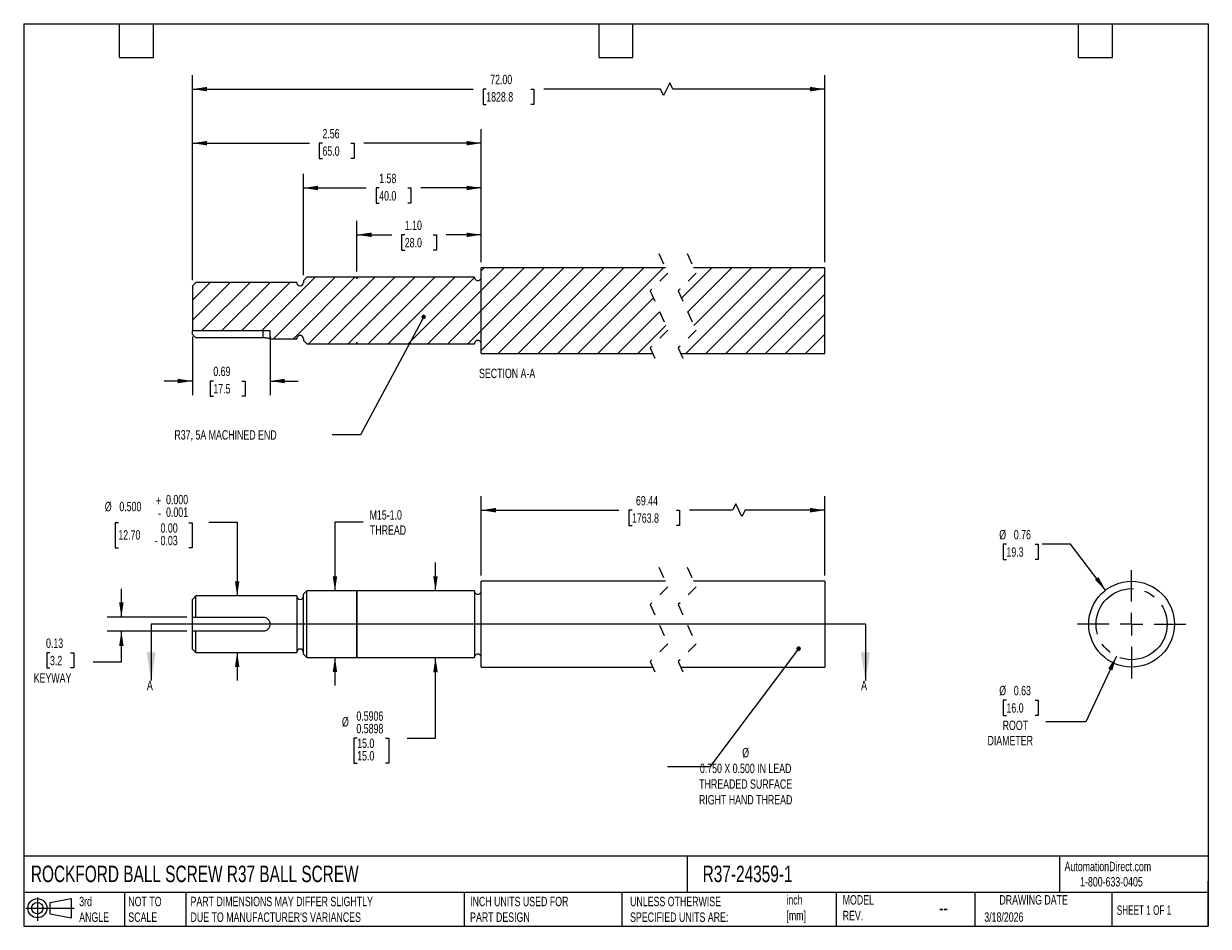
# Model space of a CAD drawing. Header units: inches. Extents: x 0.2 to 10.8, y 0.2 to 8.2.
import ezdxf

# ---------------------------------------------------------------- set-up
doc = ezdxf.new("R2010")
doc.units = ezdxf.units.IN
doc.header["$MEASUREMENT"] = 0
for name, pattern in [('SLD-Center', [0.75, 0.6, -0.05, 0.05, -0.05]), ('SLD-Dashed', [0.075, 0.05, -0.025]), ('SLD-Solid', [0])]:
    doc.linetypes.add(name, pattern=pattern)
for name, color, linetype in [('CENTER', 40, 'SLD-Center'), ('HATCH', 6, 'SLD-Solid'), ('SLD-DEFPOINTS', 7, 'Continuous')]:
    doc.layers.add(name, color=color, linetype=linetype)
doc.layers.add('DIMENSIONS', color=140, linetype='SLD-Solid', lineweight=25)
doc.layers.add('TEXT', color=140, linetype='SLD-Solid', lineweight=25)
doc.styles.add('SLDTEXTSTYLE0', font='TXT', dxfattribs={"width": 0.7})
doc.styles.add('SLDTEXTSTYLE1', font='TXT', dxfattribs={"width": 0.65})
doc.dimstyles.new('SLDDIMSTYLE0', dxfattribs={"dimtxt": 0.084961, "dimasz": 0.13, "dimexe": 0, "dimexo": 0.0625, "dimgap": 0.02124, "dimtad": 0, "dimtih": 1, "dimtoh": 1, "dimrnd": 1e-09, "dimdsep": 46, "dimtxsty": 'SLDTEXTSTYLE0', "dimsah": 1, "dimcen": 0.09, "dimadec": 0, "dimazin": 2, "dimtfac": 1, "dimtmove": 0, "dimatfit": 0, "dimfxl": 0, "dimfrac": 2, "dimtolj": 1, "dimtzin": 12, "dimarcsym": 0})
doc.dimstyles.new('SLDDIMSTYLE1', dxfattribs={"dimtxt": 0.084961, "dimasz": 0.13, "dimexe": 0, "dimexo": 0.0625, "dimgap": 0.02124, "dimtad": 0, "dimtih": 1, "dimtoh": 1, "dimdec": 3, "dimrnd": 1e-09, "dimzin": 0, "dimdsep": 46, "dimtxsty": 'SLDTEXTSTYLE0', "dimsah": 1, "dimcen": 0.09, "dimadec": 0, "dimazin": 0, "dimtol": 1, "dimtm": 0.001, "dimtfac": 1, "dimtdec": 3, "dimtmove": 0, "dimatfit": 0, "dimfxl": 0, "dimfrac": 2, "dimtolj": 1, "dimtzin": 0, "dimarcsym": 0})
doc.dimstyles.new('SLDDIMSTYLE2', dxfattribs={"dimtxt": 0.084961, "dimasz": 0.13, "dimexe": 0, "dimexo": 0.0625, "dimgap": 0.02124, "dimtad": 0, "dimtih": 1, "dimtoh": 1, "dimrnd": 1e-09, "dimzin": 12, "dimdsep": 46, "dimtxsty": 'SLDTEXTSTYLE0', "dimsah": 1, "dimcen": 0.09, "dimadec": 0, "dimazin": 3, "dimtfac": 1, "dimtmove": 0, "dimatfit": 0, "dimfxl": 0, "dimfrac": 2, "dimtolj": 1, "dimtzin": 12, "dimarcsym": 0})
doc.dimstyles.new('SLDDIMSTYLE3', dxfattribs={"dimtxt": 0.084961, "dimasz": 0.13, "dimexe": 0, "dimexo": 0.0625, "dimgap": 0.02124, "dimtad": 0, "dimtih": 1, "dimtoh": 1, "dimdec": 4, "dimrnd": 1e-09, "dimdsep": 46, "dimtxsty": 'SLDTEXTSTYLE0', "dimsah": 1, "dimcen": 0.09, "dimadec": 0, "dimazin": 2, "dimlim": 1, "dimtp": -0.0002, "dimtm": 0.001, "dimtfac": 1, "dimtdec": 4, "dimtmove": 0, "dimatfit": 0, "dimfxl": 0, "dimfrac": 2, "dimtolj": 1, "dimtzin": 4, "dimarcsym": 0})
doc.dimstyles.new('SLDDIMSTYLE4', dxfattribs={"dimtxt": 0.084961, "dimasz": 0.13, "dimexe": 0, "dimexo": 0.0625, "dimgap": 0.02124, "dimtad": 0, "dimtih": 1, "dimtoh": 1, "dimrnd": 1e-09, "dimzin": 12, "dimdsep": 46, "dimtxsty": 'SLDTEXTSTYLE0', "dimsah": 1, "dimcen": 0.09, "dimadec": 0, "dimazin": 3, "dimtfac": 1, "dimtofl": 0, "dimtmove": 0, "dimatfit": 3, "dimfxl": 0, "dimfrac": 2, "dimtolj": 1, "dimtzin": 12, "dimarcsym": 0})
doc.dimstyles.new('SLDDIMSTYLE5', dxfattribs={"dimtxt": 0.18, "dimasz": 0.04, "dimexe": 0, "dimexo": 0.0625, "dimgap": 0, "dimtad": 0, "dimtih": 1, "dimtoh": 1, "dimdec": 0, "dimrnd": 1e-09, "dimzin": 0, "dimdsep": 46, "dimtxsty": 'Standard', "dimblk1": 'DOT', "dimblk2": 'DOT', "dimsah": 1, "dimcen": 0.09, "dimadec": 0, "dimazin": 0, "dimtfac": 0.04, "dimtdec": 0, "dimtofl": 0, "dimtmove": 0, "dimatfit": 3, "dimldrblk": 'DOT', "dimfxl": 0, "dimfrac": 2, "dimtolj": 1, "dimtzin": 0, "dimarcsym": 0})
doc.dimstyles.new('SLDDIMSTYLE6', dxfattribs={"dimtxt": 0.084961, "dimasz": 0.13, "dimexe": 0, "dimexo": 0.0625, "dimgap": 0.02124, "dimtad": 0, "dimtih": 1, "dimtoh": 1, "dimrnd": 1e-09, "dimdsep": 46, "dimtxsty": 'SLDTEXTSTYLE0', "dimsah": 1, "dimcen": 0, "dimadec": 0, "dimazin": 2, "dimtfac": 1, "dimtofl": 0, "dimtmove": 0, "dimatfit": 3, "dimfxl": 0, "dimfrac": 2, "dimtolj": 1, "dimtzin": 12, "dimarcsym": 0})
doc.dimstyles.new('SLDDIMSTYLE7', dxfattribs={"dimtxt": 0.084961, "dimasz": 0.13, "dimexe": 0, "dimexo": 0.0625, "dimgap": 0.02124, "dimtad": 0, "dimtih": 1, "dimtoh": 1, "dimrnd": 1e-09, "dimdsep": 46, "dimtxsty": 'SLDTEXTSTYLE0', "dimsah": 1, "dimcen": 0, "dimadec": 0, "dimazin": 2, "dimtfac": 1, "dimtofl": 0, "dimtmove": 0, "dimatfit": 3, "dimfxl": 0, "dimfrac": 2, "dimtolj": 1, "dimtzin": 12, "dimarcsym": 0})
doc.dimstyles.new('SLDDIMSTYLE8', dxfattribs={"dimtxt": 0.084961, "dimasz": 0.13, "dimexe": 0, "dimexo": 0.0625, "dimgap": 0.02124, "dimtad": 0, "dimtih": 1, "dimtoh": 1, "dimrnd": 1e-09, "dimzin": 4, "dimdsep": 46, "dimtxsty": 'SLDTEXTSTYLE0', "dimsah": 1, "dimcen": 0.09, "dimadec": 0, "dimazin": 1, "dimtfac": 1, "dimtofl": 0, "dimtmove": 0, "dimatfit": 3, "dimfxl": 0, "dimfrac": 2, "dimtolj": 1, "dimtzin": 12, "dimarcsym": 0})

# ---------------------------------------------------------------- blocks, each defined once
blk = doc.blocks.new('Block11')
at = {"color": 7, "linetype": 'SLD-Solid', "lineweight": 18}
for p, q in [((0, 0.113), (0.428, 0.113)), ((0.102, 0.209), (0.102, 0)), ((0.216, 0.164), (0.401, 0.198)), ((0.216, 0.063), (0.216, 0.164)), ((0.401, 0.198), (0.401, 0.029)), ((0.216, 0.063), (0.401, 0.029))]:
    blk.add_line(p, q, dxfattribs=at)
for radius in [0.0846, 0.0506]:
    blk.add_circle((0.102, 0.113), radius, dxfattribs=at)
blk = doc.blocks.new('Block12')
at = {"layer": 'SLD-DEFPOINTS'}
blk.add_blockref('Block11', (0, 0), dxfattribs=at)
blk = doc.blocks.new('_D')
at = {"layer": 'DIMENSIONS'}
for p, q in [((1.116, 2.99), (1.116, 3.24)), ((1.696, 2.99), (0.991, 2.99)), ((1.696, 2.865), (0.991, 2.865)), ((1.116, 2.595), (1.116, 2.865)), ((0.483, 2.675), (0.455, 2.675)), ((0.455, 2.675), (0.455, 2.54)), ((0.665, 2.675), (0.694, 2.675)), ((0.694, 2.675), (0.694, 2.54)), ((0.455, 2.54), (0.483, 2.54)), ((0.694, 2.54), (0.665, 2.54)), ((0.866, 2.595), (1.116, 2.595))]:
    blk.add_line(p, q, dxfattribs=at)
for points in [[(1.116, 2.99), (1.136, 3.12), (1.096, 3.12)], [(1.116, 2.865), (1.096, 2.735), (1.136, 2.735)]]:
    blk.add_solid(points, dxfattribs=at)
at = {"layer": 'DIMENSIONS', "char_height": 0.0833, "attachment_point": 1, "style": 'SLDTEXTSTYLE0'}
for s, insert in [('0.13', (0.448, 2.801)), ('3.2', (0.483, 2.647)), ('KEYWAY', (0.339, 2.493))]:
    blk.add_mtext(s, dxfattribs=dict(at, insert=insert))
blk = doc.blocks.new('_D_1')
at = {"layer": 'DIMENSIONS'}
for p, q in [((1.089, 3.826), (1.061, 3.826)), ((1.061, 3.826), (1.061, 3.604)), ((1.715, 3.826), (1.744, 3.826)), ((1.744, 3.826), (1.744, 3.604)), ((1.892, 3.831), (2.142, 3.831)), ((2.142, 3.831), (2.142, 3.178)), ((1.061, 3.604), (1.089, 3.604)), ((1.744, 3.604), (1.715, 3.604)), ((2.142, 2.678), (2.142, 2.428))]:
    blk.add_line(p, q, dxfattribs=at)
for points in [[(2.142, 3.178), (2.162, 3.308), (2.122, 3.308)], [(2.142, 2.678), (2.122, 2.548), (2.162, 2.548)]]:
    blk.add_solid(points, dxfattribs=at)
at = {"layer": 'DIMENSIONS', "char_height": 0.0833, "attachment_point": 1, "style": 'SLDTEXTSTYLE0'}
for s, insert in [('%%c', (0.969, 4.012)), ('0.500', (1.098, 4.012)), ('+', (1.421, 4.064)), ('0.000', (1.512, 4.074)), ('-', (1.441, 3.953)), ('0.001', (1.512, 3.962)), ('0.00', (1.463, 3.822)), ('12.70', (1.089, 3.761)), ('0.03', (1.463, 3.711)), ('-', (1.412, 3.711))]:
    blk.add_mtext(s, dxfattribs=dict(at, insert=insert))
blk = doc.blocks.new('_D_2')
at = {"layer": 'DIMENSIONS'}
for p, q in [((3.259, 3.831), (3.009, 3.831)), ((3.009, 3.831), (3.009, 3.223)), ((3.009, 2.633), (3.009, 2.383))]:
    blk.add_line(p, q, dxfattribs=at)
for points in [[(3.009, 3.223), (3.029, 3.353), (2.989, 3.353)], [(3.009, 2.633), (2.989, 2.503), (3.029, 2.503)]]:
    blk.add_solid(points, dxfattribs=at)
at = {"layer": 'DIMENSIONS', "char_height": 0.0833, "attachment_point": 1, "style": 'SLDTEXTSTYLE0'}
for s, insert in [('M15-1.0', (3.316, 3.938)), ('THREAD', (3.319, 3.803))]:
    blk.add_mtext(s, dxfattribs=dict(at, insert=insert))
blk = doc.blocks.new('_D_3')
at = {"layer": 'DIMENSIONS'}
for p, q in [((3.9, 3.223), (3.9, 3.473)), ((3.9, 1.918), (3.9, 2.632)), ((3.206, 1.918), (3.177, 1.918)), ((3.177, 1.918), (3.177, 1.696)), ((3.458, 1.918), (3.487, 1.918)), ((3.487, 1.918), (3.487, 1.696)), ((3.65, 1.918), (3.9, 1.918)), ((3.177, 1.696), (3.206, 1.696)), ((3.487, 1.696), (3.458, 1.696))]:
    blk.add_line(p, q, dxfattribs=at)
for points in [[(3.9, 3.223), (3.92, 3.353), (3.88, 3.353)], [(3.9, 2.632), (3.88, 2.502), (3.92, 2.502)]]:
    blk.add_solid(points, dxfattribs=at)
at = {"layer": 'DIMENSIONS', "char_height": 0.0833, "attachment_point": 1, "style": 'SLDTEXTSTYLE0'}
for s, insert in [('%%c', (3.071, 2.104)), ('0.5906', (3.199, 2.155)), ('0.5898', (3.199, 2.044)), ('15.0', (3.206, 1.914)), ('15.0', (3.206, 1.803))]:
    blk.add_mtext(s, dxfattribs=dict(at, insert=insert))
blk = doc.blocks.new('_D_4')
at = {"layer": 'DIMENSIONS'}
for p, q in [((4.305, 3.358), (4.305, 4.063)), ((6.561, 3.993), (6.533, 3.938)), ((6.616, 3.882), (6.561, 3.993)), ((7.351, 3.358), (7.351, 4.063)), ((4.305, 3.938), (5.526, 3.938)), ((5.642, 3.938), (5.613, 3.938)), ((5.613, 3.938), (5.613, 3.803)), ((6.035, 3.938), (6.064, 3.938)), ((6.064, 3.938), (6.064, 3.803)), ((6.533, 3.938), (6.15, 3.938)), ((6.644, 3.938), (6.616, 3.882)), ((7.351, 3.938), (6.644, 3.938)), ((5.613, 3.803), (5.642, 3.803)), ((6.064, 3.803), (6.035, 3.803))]:
    blk.add_line(p, q, dxfattribs=at)
for points in [[(4.305, 3.938), (4.435, 3.918), (4.435, 3.958)], [(7.351, 3.938), (7.221, 3.958), (7.221, 3.918)]]:
    blk.add_solid(points, dxfattribs=at)
at = {"layer": 'DIMENSIONS', "char_height": 0.0833, "attachment_point": 1, "style": 'SLDTEXTSTYLE0'}
for s, insert in [('69.44', (5.677, 4.064)), ('1763.8', (5.642, 3.91))]:
    blk.add_mtext(s, dxfattribs=dict(at, insert=insert))
blk = doc.blocks.new('_Dot')
at = {"color": 0, "linetype": 'ByBlock', "lineweight": -2}
blk.add_line((-0.5, 0), (-1, 0), dxfattribs=at)
at = {"color": 0, "linetype": 'ByBlock', "const_width": 0.5}
blk.add_lwpolyline([(-0.25, 0, 1), (0.25, 0, 1)], format="xyb", close=True, dxfattribs=at)
blk = doc.blocks.new('_D_5')
at = {"layer": 'DIMENSIONS'}
for p, q in [((9.936, 2.643), (9.663, 2.063)), ((8.961, 2.254), (8.933, 2.254)), ((8.933, 2.254), (8.933, 2.119)), ((9.214, 2.254), (9.242, 2.254)), ((9.242, 2.254), (9.242, 2.119)), ((8.933, 2.119), (8.961, 2.119)), ((9.242, 2.119), (9.214, 2.119)), ((9.663, 2.063), (9.311, 2.063))]:
    blk.add_line(p, q, dxfattribs=at)
blk.add_solid([(9.936, 2.643), (9.862, 2.534), (9.899, 2.517)], dxfattribs=at)
at = {"layer": 'DIMENSIONS', "char_height": 0.0833, "attachment_point": 1, "style": 'SLDTEXTSTYLE0'}
for s, insert in [('%%c', (8.897, 2.381)), ('0.63', (9.026, 2.381)), ('16.0', (8.961, 2.227)), ('ROOT', (8.927, 2.073)), ('DIAMETER', (8.793, 1.938))]:
    blk.add_mtext(s, dxfattribs=dict(at, insert=insert))
blk = doc.blocks.new('_D_6')
at = {"layer": 'DIMENSIONS'}
for p, q in [((8.961, 3.636), (8.933, 3.636)), ((8.933, 3.636), (8.933, 3.501)), ((9.214, 3.636), (9.242, 3.636)), ((9.242, 3.636), (9.242, 3.501)), ((9.528, 3.636), (9.278, 3.636)), ((9.839, 3.23), (9.528, 3.636)), ((8.933, 3.501), (8.961, 3.501)), ((9.242, 3.501), (9.214, 3.501))]:
    blk.add_line(p, q, dxfattribs=at)
blk.add_solid([(9.839, 3.23), (9.776, 3.345), (9.744, 3.321)], dxfattribs=at)
at = {"layer": 'DIMENSIONS', "char_height": 0.0833, "attachment_point": 1, "style": 'SLDTEXTSTYLE0'}
for s, insert in [('%%c', (8.897, 3.763)), ('0.76', (9.026, 3.763)), ('19.3', (8.961, 3.609))]:
    blk.add_mtext(s, dxfattribs=dict(at, insert=insert))
blk = doc.blocks.new('SW_CENTERMARKSYMBOL_0')
at = {"layer": 'CENTER', "color": 0}
for p, q in [((0, 0.2), (0, 0.48)), ((-0.2, 0), (-0.48, 0)), ((0, 0), (-0.1, 0)), ((0, 0), (0, 0.1)), ((0, 0), (0, -0.1)), ((0, 0), (0.1, 0)), ((0.2, 0), (0.48, 0)), ((0, -0.2), (0, -0.48))]:
    blk.add_line(p, q, dxfattribs=at)
blk = doc.blocks.new('_D_7')
at = {"layer": 'DIMENSIONS'}
for p, q in [((1.746, 5.478), (1.746, 4.958)), ((2.434, 5.478), (2.434, 4.958)), ((1.746, 5.083), (1.496, 5.083)), ((1.931, 5.083), (1.902, 5.083)), ((1.902, 5.083), (1.902, 4.948)), ((2.183, 5.083), (2.212, 5.083)), ((2.212, 5.083), (2.212, 4.948)), ((2.434, 5.083), (2.684, 5.083)), ((1.902, 4.948), (1.931, 4.948)), ((2.212, 4.948), (2.183, 4.948))]:
    blk.add_line(p, q, dxfattribs=at)
for points in [[(1.746, 5.083), (1.616, 5.103), (1.616, 5.063)], [(2.434, 5.083), (2.564, 5.063), (2.564, 5.103)]]:
    blk.add_solid(points, dxfattribs=at)
at = {"layer": 'DIMENSIONS', "char_height": 0.0833, "attachment_point": 1, "style": 'SLDTEXTSTYLE0'}
for s, insert in [('0.69', (1.931, 5.21)), ('17.5', (1.931, 5.056))]:
    blk.add_mtext(s, dxfattribs=dict(at, insert=insert))
blk = doc.blocks.new('_D_8')
at = {"layer": 'DIMENSIONS'}
for p, q in [((2.73, 6.022), (2.73, 6.919)), ((4.305, 6.137), (4.305, 6.919)), ((2.73, 6.794), (3.286, 6.794)), ((3.401, 6.794), (3.373, 6.794)), ((3.373, 6.794), (3.373, 6.659)), ((3.654, 6.794), (3.682, 6.794)), ((3.682, 6.794), (3.682, 6.659)), ((4.305, 6.794), (3.769, 6.794)), ((3.373, 6.659), (3.401, 6.659)), ((3.682, 6.659), (3.654, 6.659))]:
    blk.add_line(p, q, dxfattribs=at)
for points in [[(2.73, 6.794), (2.86, 6.774), (2.86, 6.814)], [(4.305, 6.794), (4.175, 6.814), (4.175, 6.774)]]:
    blk.add_solid(points, dxfattribs=at)
at = {"layer": 'DIMENSIONS', "char_height": 0.0833, "attachment_point": 1, "style": 'SLDTEXTSTYLE0'}
for s, insert in [('1.58', (3.401, 6.92)), ('40.0', (3.401, 6.766))]:
    blk.add_mtext(s, dxfattribs=dict(at, insert=insert))
blk = doc.blocks.new('_D_9')
at = {"layer": 'DIMENSIONS'}
for p, q in [((3.203, 6.053), (3.203, 6.504)), ((4.305, 6.137), (4.305, 6.504)), ((3.203, 6.379), (3.513, 6.379)), ((3.628, 6.379), (3.599, 6.379)), ((3.599, 6.379), (3.599, 6.244)), ((3.88, 6.379), (3.909, 6.379)), ((3.909, 6.379), (3.909, 6.244)), ((4.305, 6.379), (3.995, 6.379)), ((3.599, 6.244), (3.628, 6.244)), ((3.909, 6.244), (3.88, 6.244))]:
    blk.add_line(p, q, dxfattribs=at)
for points in [[(3.203, 6.379), (3.333, 6.359), (3.333, 6.399)], [(4.305, 6.379), (4.175, 6.399), (4.175, 6.359)]]:
    blk.add_solid(points, dxfattribs=at)
at = {"layer": 'DIMENSIONS', "char_height": 0.0833, "attachment_point": 1, "style": 'SLDTEXTSTYLE0'}
for s, insert in [('1.10', (3.628, 6.505)), ('28.0', (3.628, 6.351))]:
    blk.add_mtext(s, dxfattribs=dict(at, insert=insert))
blk = doc.blocks.new('_D_10')
at = {"layer": 'DIMENSIONS'}
for p, q in [((1.746, 5.977), (1.746, 7.316)), ((4.305, 6.137), (4.305, 7.316)), ((1.746, 7.191), (2.783, 7.191)), ((2.898, 7.191), (2.87, 7.191)), ((2.87, 7.191), (2.87, 7.056)), ((3.151, 7.191), (3.179, 7.191)), ((3.179, 7.191), (3.179, 7.056)), ((4.305, 7.191), (3.266, 7.191)), ((2.87, 7.056), (2.898, 7.056)), ((3.179, 7.056), (3.151, 7.056))]:
    blk.add_line(p, q, dxfattribs=at)
for points in [[(1.746, 7.191), (1.876, 7.171), (1.876, 7.211)], [(4.305, 7.191), (4.175, 7.211), (4.175, 7.171)]]:
    blk.add_solid(points, dxfattribs=at)
at = {"layer": 'DIMENSIONS', "char_height": 0.0833, "attachment_point": 1, "style": 'SLDTEXTSTYLE0'}
for s, insert in [('2.56', (2.898, 7.317)), ('65.0', (2.898, 7.163))]:
    blk.add_mtext(s, dxfattribs=dict(at, insert=insert))
blk = doc.blocks.new('_D_11')
at = {"layer": 'DIMENSIONS'}
for p, q in [((1.746, 5.977), (1.746, 7.795)), ((7.351, 6.137), (7.351, 7.795)), ((1.746, 7.67), (4.235, 7.67)), ((4.35, 7.67), (4.322, 7.67)), ((4.322, 7.67), (4.322, 7.535)), ((4.744, 7.67), (4.772, 7.67)), ((4.772, 7.67), (4.772, 7.535)), ((5.894, 7.67), (4.859, 7.67)), ((5.921, 7.615), (5.894, 7.67)), ((5.977, 7.726), (5.921, 7.615)), ((6.005, 7.67), (5.977, 7.726)), ((7.351, 7.67), (6.005, 7.67)), ((4.322, 7.535), (4.35, 7.535)), ((4.772, 7.535), (4.744, 7.535))]:
    blk.add_line(p, q, dxfattribs=at)
for points in [[(1.746, 7.67), (1.876, 7.65), (1.876, 7.69)], [(7.351, 7.67), (7.221, 7.69), (7.221, 7.65)]]:
    blk.add_solid(points, dxfattribs=at)
at = {"layer": 'DIMENSIONS', "char_height": 0.0833, "attachment_point": 1, "style": 'SLDTEXTSTYLE0'}
for s, insert in [('72.00', (4.385, 7.797)), ('1828.8', (4.35, 7.643))]:
    blk.add_mtext(s, dxfattribs=dict(at, insert=insert))
blk = doc.blocks.new('SW_HATCH_0')
at = {"layer": 'HATCH', "color": 0}
for p, q in [((-1.775, 0.242), (-1.749, 0.269)), ((-1.775, 0.066), (-1.572, 0.269)), ((-1.775, -0.111), (-1.395, 0.269)), ((-1.775, -0.288), (-1.218, 0.269)), ((-1.775, -0.465), (-1.042, 0.269)), ((-1.625, -0.491), (-0.865, 0.269)), ((-1.448, -0.491), (-0.688, 0.269)), ((-1.271, -0.491), (-0.511, 0.269)), ((-1.095, -0.491), (-0.335, 0.269)), ((-0.918, -0.491), (-0.158, 0.269)), ((0, 0), (0.269, 0.269)), ((0.039, -0.491), (0.799, 0.269)), ((0.055, -0.122), (0.446, 0.269)), ((0.11, -0.243), (0.622, 0.269)), ((0.216, -0.491), (0.976, 0.269)), ((0.393, -0.491), (1.153, 0.269)), ((0.57, -0.491), (1.271, 0.21)), ((-4.334, -0.019), (-4.177, 0.139)), ((-4.334, -0.195), (-4, 0.139)), ((-4.253, -0.291), (-3.823, 0.139)), ((-4.076, -0.291), (-3.647, 0.139)), ((-3.899, -0.291), (-3.47, 0.139)), ((-3.723, -0.291), (-3.248, 0.184)), ((-3.616, -0.361), (-3.071, 0.184)), ((-3.439, -0.361), (-2.895, 0.184)), ((-3.307, -0.406), (-2.717, 0.184)), ((-3.131, -0.406), (-2.541, 0.184)), ((-2.954, -0.406), (-2.364, 0.184)), ((-2.778, -0.407), (-2.187, 0.184)), ((-2.601, -0.407), (-2.01, 0.184)), ((-2.424, -0.407), (-1.835, 0.182)), ((-2.247, -0.407), (-1.775, 0.066)), ((0.746, -0.491), (1.271, 0.033)), ((-0.741, -0.491), (-0.25, 0)), ((-2.071, -0.407), (-1.775, -0.111)), ((-0.564, -0.491), (-0.195, -0.122)), ((0.923, -0.491), (1.271, -0.143)), ((-1.894, -0.407), (-1.775, -0.288)), ((-0.387, -0.491), (-0.14, -0.243)), ((1.1, -0.491), (1.271, -0.32))]:
    blk.add_line(p, q, dxfattribs=at)

msp = doc.modelspace()

# ---------------------------------------------------------------- linework, layer by layer
at = {"color": 7, "linetype": 'SLD-Dashed', "lineweight": 18}
for p, q in [((5.88074, 6.21241), (5.95948, 6.03865)), ((6.13074, 6.21241), (6.20948, 6.03865)), ((5.95948, 6.03865), (5.802, 5.88117)), ((6.20948, 6.03865), (6.052, 5.88117)), ((5.802, 5.88117), (5.95948, 5.53365)), ((6.052, 5.88117), (6.20948, 5.53365)), ((5.95948, 5.53365), (5.802, 5.37617)), ((6.20948, 5.53365), (6.052, 5.37617)), ((5.802, 5.37617), (5.88074, 5.20241)), ((6.052, 5.37617), (6.13074, 5.20241)), ((5.88074, 3.4328), (5.95948, 3.25904)), ((6.13074, 3.4328), (6.20948, 3.25904)), ((5.95948, 3.25904), (5.802, 3.10156)), ((6.20948, 3.25904), (6.052, 3.10156)), ((5.802, 3.10156), (5.95948, 2.75404)), ((6.052, 3.10156), (6.20948, 2.75404)), ((5.95948, 2.75404), (5.802, 2.59656)), ((6.20948, 2.75404), (6.052, 2.59656)), ((5.802, 2.59656), (5.88074, 2.4228)), ((6.052, 2.59656), (6.13074, 2.4228))]:
    msp.add_line(p, q, dxfattribs=at)
for p, q in [((2.76012, 6.00216), (2.73012, 5.97216)), ((3.20291, 6.00216), (2.76012, 6.00216)), ((3.20291, 5.98781), (3.20291, 6.00216)), ((3.20312, 6.00281), (3.20312, 5.98781)), ((4.24512, 6.00281), (3.20312, 6.00281)), ((5.93739, 6.08741), (4.30511, 6.08741)), ((4.30511, 5.32741), (4.30511, 6.08741)), ((4.30511, 5.41201), (4.30511, 6.00281)), ((7.35119, 6.08741), (6.18739, 6.08741)), ((7.35119, 5.32741), (7.35119, 6.08741)), ((1.77612, 5.95741), (1.74612, 5.92741)), ((1.74612, 5.92741), (1.74612, 5.52781)), ((2.67011, 5.95741), (1.77612, 5.95741)), ((2.73012, 5.97216), (2.73012, 5.95741)), ((2.43362, 5.52781), (1.74612, 5.52781)), ((1.74612, 5.49647), (1.74612, 5.52781)), ((2.37112, 5.46535), (1.77612, 5.46535)), ((2.37112, 5.52781), (2.37112, 5.46535)), ((2.43362, 5.45741), (2.43362, 5.52781)), ((2.43362, 5.45741), (2.67011, 5.45741)), ((2.73012, 5.45741), (2.73012, 5.44266)), ((2.73012, 5.44266), (2.76012, 5.41266)), ((2.76012, 5.41266), (3.20291, 5.41266)), ((3.20291, 5.41266), (3.20291, 5.42701)), ((3.20312, 5.42701), (3.20312, 5.41201)), ((3.20312, 5.41201), (4.24512, 5.41201)), ((4.30511, 5.32741), (5.8241, 5.32741)), ((6.0741, 5.32741), (7.35119, 5.32741)), ((5.93739, 3.3078), (4.30511, 3.3078)), ((4.30511, 2.5478), (4.30511, 3.3078)), ((7.35119, 3.3078), (6.18739, 3.3078)), ((7.35119, 3.3078), (7.35119, 2.5478)), ((1.77612, 3.1778), (1.74612, 3.1478)), ((2.67011, 3.1778), (1.77612, 3.1778)), ((1.77612, 2.9903), (1.77612, 3.1778)), ((2.67011, 3.1778), (2.67011, 2.6778)), ((2.76012, 3.22255), (2.73012, 3.19255)), ((2.73012, 2.9278), (2.73012, 3.19255)), ((3.20291, 3.22255), (2.76012, 3.22255)), ((2.76012, 2.63305), (2.76012, 3.22255)), ((3.20291, 3.22255), (3.20291, 2.63305)), ((4.24512, 3.2232), (3.20312, 3.2232)), ((3.20312, 2.6324), (3.20312, 3.2232)), ((4.24512, 3.2232), (4.24512, 2.6324)), ((1.74612, 2.9903), (1.74612, 3.1478)), ((1.74612, 2.9903), (1.77612, 2.9903)), ((1.74612, 2.8653), (1.74612, 2.9903)), ((1.77612, 2.9903), (2.37112, 2.9903)), ((1.74612, 2.7078), (1.74612, 2.8653)), ((1.77612, 2.8653), (1.74612, 2.8653)), ((1.77612, 2.6778), (1.77612, 2.8653)), ((2.37112, 2.8653), (1.77612, 2.8653)), ((2.73012, 2.66305), (2.73012, 2.9278)), ((1.74612, 2.7078), (1.77612, 2.6778)), ((1.77612, 2.6778), (2.67011, 2.6778)), ((2.73012, 2.66305), (2.76012, 2.63305)), ((2.76012, 2.63305), (3.20291, 2.63305)), ((3.20312, 2.6324), (4.24512, 2.6324)), ((4.30511, 2.5478), (5.8241, 2.5478)), ((6.0741, 2.5478), (7.35119, 2.5478))]:
    msp.add_line(p, q)
msp.add_circle((10.07019, 2.9278), 0.38)
for centre, start, end in [((4.27512, 6.00281), 179.99895, 0.00105), ((2.70012, 5.95741), 180.00119, 359.99881), ((2.70012, 5.45741), 0.00119, 179.99881), ((4.27512, 5.41201), 359.99895, 180.00105), ((2.70012, 3.1778), 180.00119, 359.99881), ((4.27512, 3.2232), 179.99895, 0.00105), ((2.70012, 2.6778), 0.00119, 179.99881), ((4.27512, 2.6324), 359.99895, 180.00105)]:
    msp.add_arc(centre, 0.03, start, end)
for points, knots in [([(1.77612, 5.46535), (1.77044, 5.47121), (1.76042, 5.48157), (1.75044, 5.49197), (1.74612, 5.49647)], [0, 0, 0, 0, 0.56649141, 1, 1, 1, 1]), ([(2.43362, 5.45741), (2.43205, 5.45779), (2.42602, 5.45926), (2.41322, 5.4619), (2.39797, 5.46403), (2.38317, 5.46517), (2.37518, 5.46529), (2.37112, 5.46535)], [0, 0, 0, 0, 0.07662702, 0.29498232, 0.6204447, 0.80716241, 1, 1, 1, 1]), ([(2.37112, 2.9903), (2.37923, 2.98937), (2.39554, 2.98749), (2.41644, 2.97312), (2.42797, 2.95578), (2.43293, 2.94005), (2.43339, 2.93188), (2.43362, 2.9278)], [0, 0, 0, 0, 0.24783793, 0.49818919, 0.74946676, 0.87474149, 1, 1, 1, 1]), ([(2.43362, 2.9278), (2.43268, 2.91968), (2.43081, 2.90337), (2.41644, 2.8825), (2.39912, 2.87094), (2.38339, 2.86599), (2.3752, 2.86553), (2.37112, 2.8653)], [0, 0, 0, 0, 0.24802546, 0.49799951, 0.74887271, 0.87473868, 1, 1, 1, 1])]:
    msp.add_open_spline(points, degree=3, knots=knots)
at = {"layer": 'CENTER', "linetype": 'SLD-Center'}
msp.add_circle((10.07019, 2.9278), 0.31496, dxfattribs=at)
at = {"layer": 'TEXT'}
for p, q in [((0.25, 8.25), (10.75, 8.25)), ((0.25, 8.25), (0.25, 0.25)), ((1.1, 7.95), (1.1, 8.25)), ((1.4, 7.95), (1.4, 8.25)), ((5.35, 7.95), (5.35, 8.25)), ((5.65, 7.95), (5.65, 8.25)), ((9.6, 7.95), (9.6, 8.25)), ((9.9, 7.95), (9.9, 8.25)), ((10.75, 8.25), (10.75, 0.25)), ((1.1, 7.95), (1.4, 7.95)), ((5.35, 7.95), (5.65, 7.95)), ((9.6, 7.95), (9.9, 7.95)), ((7.71054, 2.9278), (1.37987, 2.9278)), ((10.75, 0.87111), (0.25, 0.87111)), ((6.13224, 0.87111), (6.13224, 0.55)), ((9.4321, 0.87111), (9.4321, 0.55)), ((10.75, 0.25), (10.75, 0.65)), ((10.75, 0.55), (0.25, 0.55)), ((1.14349, 0.55), (1.14349, 0.25)), ((1.68651, 0.55), (1.68651, 0.25)), ((4.15292, 0.55), (4.15292, 0.25)), ((5.5511, 0.55), (5.5511, 0.25)), ((7.45278, 0.55), (7.45278, 0.25)), ((8.67974, 0.55), (8.67974, 0.25)), ((9.89562, 0.55), (9.89562, 0.25)), ((0.25, 0.25), (10.75, 0.25))]:
    msp.add_line(p, q, dxfattribs=at)
at = {"layer": 'TEXT', "linetype": 'SLD-Solid'}
for p, q in [((1.37987, 2.9278), (1.37987, 2.4278)), ((7.71054, 2.9278), (7.71054, 2.4278))]:
    msp.add_line(p, q, dxfattribs=at)
at = {"layer": 'TEXT'}
for points in [[(1.37987, 2.4278), (1.41987, 2.6778), (1.33987, 2.6778)], [(7.71054, 2.4278), (7.75054, 2.6778), (7.67054, 2.6778)]]:
    msp.add_solid(points, dxfattribs=at)

# ---------------------------------------------------------------- block references
at = {"layer": 'CENTER'}
msp.add_blockref('SW_CENTERMARKSYMBOL_0', (10.07019, 2.9278), dxfattribs=at)
at = {"layer": 'HATCH'}
msp.add_blockref('SW_HATCH_0', (6.08037, 5.81856), dxfattribs=at)
at = {"layer": 'SLD-DEFPOINTS'}
msp.add_blockref('Block12', (0.26921, 0.2974), dxfattribs=at)

# ---------------------------------------------------------------- texts
at = {"layer": 'TEXT'}
for s, insert, char_height, attachment_point, style in [('SECTION A-A', (4.53502, 5.19216), 0.0833333, 2, 'SLDTEXTSTYLE0'), ('R37, 5A MACHINED END', (1.58617, 4.64734), 0.0833333, 1, 'SLDTEXTSTYLE0'), ('A', (1.34191, 2.4278), 0.08496, 1, 'SLDTEXTSTYLE0'), ('A', (7.67258, 2.4278), 0.08496, 1, 'SLDTEXTSTYLE0'), ('%%c^J0.750 X 0.500 IN LEAD^JTHREADED SURFACE^JRIGHT HAND THREAD', (6.64929, 1.83023), 0.0833333, 2, 'SLDTEXTSTYLE0'), ('ROCKFORD BALL SCREW R37 BALL SCREW', (0.31361, 0.78747), 0.1458333, 1, 'SLDTEXTSTYLE0'), ('R37-24359-1', (6.26802, 0.78747), 0.1458333, 1, 'SLDTEXTSTYLE0'), ('AutomationDirect.com', (9.47618, 0.82191), 0.0833333, 1, 'SLDTEXTSTYLE0'), ('1-800-633-0405', (9.61384, 0.6865), 0.0833333, 1, 'SLDTEXTSTYLE0'), ('inch^J[mm]', (7.01039, 0.52606), 0.083333, 1, 'SLDTEXTSTYLE0'), ('MODEL ^JREV.', (7.5092, 0.52614), 0.0833333, 1, 'SLDTEXTSTYLE0'), ('DRAWING DATE', (9.20178, 0.52614), 0.0833333, 2, 'SLDTEXTSTYLE0'), ('3rd^JANGLE', (0.74214, 0.51168), 0.083333, 1, 'SLDTEXTSTYLE0'), ('NOT TO^JSCALE', (1.17743, 0.51168), 0.0833333, 1, 'SLDTEXTSTYLE0'), ("PART DIMENSIONS MAY DIFFER SLIGHTLY ^JDUE TO MANUFACTURER'S VARIANCES", (1.72884, 0.51168), 0.0833333, 1, 'SLDTEXTSTYLE0'), ('INCH UNITS USED FOR ^JPART DESIGN', (4.20683, 0.51168), 0.0833333, 1, 'SLDTEXTSTYLE0'), ('UNLESS OTHERWISE ^JSPECIFIED UNITS ARE:', (5.62477, 0.51168), 0.0833333, 1, 'SLDTEXTSTYLE0'), ('SHEET 1 OF 1', (9.93863, 0.4351), 0.0833333, 1, 'SLDTEXTSTYLE1'), ('--', (8.36331, 0.47542), 0.125, 1, 'SLDTEXTSTYLE0'), ('3/18/2026', (8.76428, 0.37365), 0.083333, 1, 'SLDTEXTSTYLE0')]:
    msp.add_mtext(s, dxfattribs=dict(at, insert=insert, char_height=char_height, attachment_point=attachment_point, style=style))

# ---------------------------------------------------------------- dimensions: what is measured, and where the dimension line sits
at = {"layer": 'DIMENSIONS'}
for base, p1, p2, text, dimstyle, picture, middle in [((7.35119, 7.67019), (1.74612, 5.92741), (7.35119, 6.08741), '72.00', 'SLDDIMSTYLE8', '_D_11', (4.54695, 7.67019)), ((4.30512, 3.93772), (7.35119, 3.3078), (4.30512, 3.3078), '69.44', 'SLDDIMSTYLE4', '_D_4', (5.83843, 3.93772))]:
    dim = msp.add_linear_dim(base=base, p1=p1, p2=p2, text=text, dimstyle=dimstyle, dxfattribs=at)
    dim.commit()
    dim.dimension.update_dxf_attribs({"geometry": picture, "text_midpoint": middle, "dimtype": 160})
for base, p1, p2, dimstyle, picture, middle in [((1.74612, 7.19094), (4.30512, 6.08741), (1.74612, 5.92741), 'SLDDIMSTYLE4', '_D_10', (3.0246, 7.19094)), ((2.7301152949, 6.7936547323), (4.3051152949, 6.0874083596), (2.7301152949, 5.9721583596), 'SLDDIMSTYLE4', '_D_8', (3.5273056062, 6.7936547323)), ((3.20312, 6.37867), (4.30512, 6.08741), (3.20312, 6.00281), 'SLDDIMSTYLE8', '_D_9', (3.7541, 6.37867)), ((1.74612, 5.08331), (2.43362, 5.52781), (1.74612, 5.52781), 'SLDDIMSTYLE0', '_D_7', (2.05691, 5.08331))]:
    dim = msp.add_linear_dim(base=base, p1=p1, p2=p2, dimstyle=dimstyle, dxfattribs=at)
    dim.commit()
    dim.dimension.update_dxf_attribs({"geometry": picture, "text_midpoint": middle, "dimtype": 160})
for base, p1, p2, text, dimstyle, picture, middle in [((2.14207, 2.6778), (1.77612, 3.1778), (1.77612, 2.6778), '%%c<>', 'SLDDIMSTYLE1', '_D_1', (2.14207, 3.83104)), ((3.00899, 2.63305), (3.20292, 3.22255), (3.20292, 2.63305), 'M15-1.0\\PTHREAD', 'SLDDIMSTYLE2', '_D_2', (3.00899, 3.83104)), ((3.89994, 2.6324), (4.24512, 3.2232), (4.24512, 2.6324), '%%c<>', 'SLDDIMSTYLE3', '_D_3', (3.89994, 1.91788)), ((1.116194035, 2.9902970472), (1.7461152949, 2.8652970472), (1.7461152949, 2.9902970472), '<>\\PKEYWAY', 'SLDDIMSTYLE0', '_D', (1.116194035, 2.5951931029))]:
    dim = msp.add_linear_dim(base=base, p1=p1, p2=p2, angle=90, text=text, dimstyle=dimstyle, dxfattribs=at)
    dim.commit()
    dim.dimension.update_dxf_attribs({"geometry": picture, "text_midpoint": middle, "dimtype": 160})
dim = msp.add_diameter_dim_2p(p1=(10.30114, 2.62604), p2=(9.83923, 3.22956), dimstyle='SLDDIMSTYLE7', dxfattribs=at)
dim.commit()
dim.dimension.update_dxf_attribs({"geometry": '_D_6', "text_midpoint": (9.08761, 3.63622), "dimtype": 163})
dim = msp.add_diameter_dim_2p(p1=(10.2044, 3.21273), p2=(9.93598, 2.64286), text='<>\\PROOT\\PDIAMETER', dimstyle='SLDDIMSTYLE6', dxfattribs=at)
dim.commit()
dim.dimension.update_dxf_attribs({"geometry": '_D_5', "text_midpoint": (9.08761, 2.10739), "dimtype": 163})

# ---------------------------------------------------------------- leaders
at = {"layer": 'TEXT'}
for points in [[(3.79523, 5.65165), (3.23426, 4.60707), (2.98426, 4.60707)], [(7.11868, 2.7107), (6.33207, 1.66264), (5.95589, 1.66264)]]:
    msp.add_leader(points, dimstyle='SLDDIMSTYLE5', dxfattribs=at)

doc.saveas('drawing.dxf')
